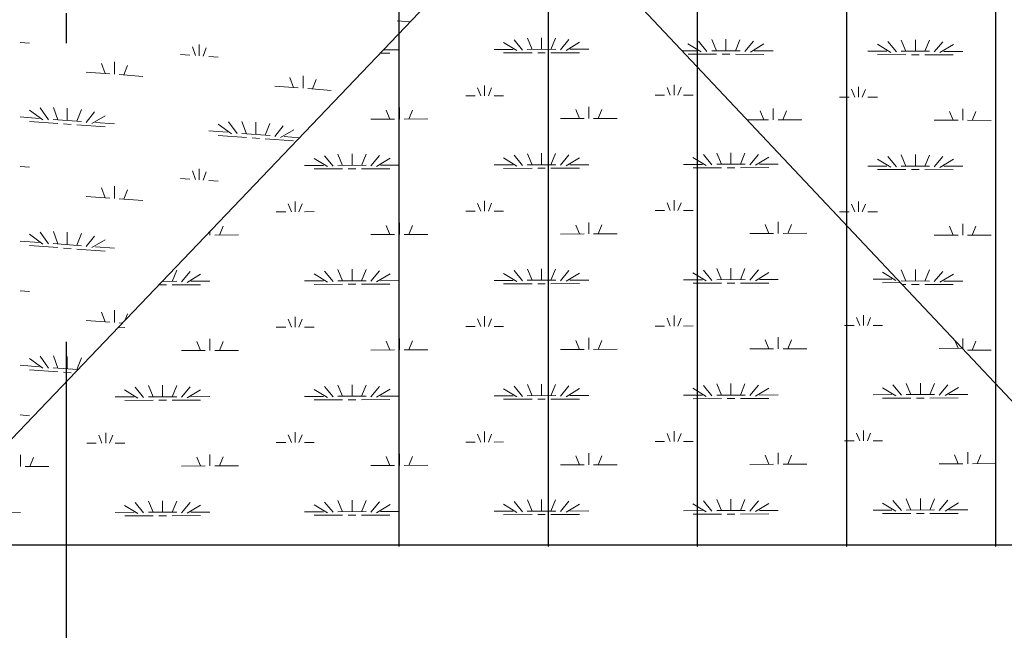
# Model space of a CAD drawing. Extents: x -805 to 3526, y -961 to 1039.
# Tile 117 of 256: x 294.46 to 297.76, y 32.31 to 34.36. Entities that reach past the tile are written whole.
import ezdxf

# ---------------------------------------------------------------- set-up
doc = ezdxf.new("R2010")
doc.units = 0
doc.linetypes.add('_Ebene_', pattern=[4, 2, -1, 0, -1])
doc.linetypes.add('AUSGEZOGEN', pattern=[2, 1, 1])
doc.layers.get('0').update_dxf_attribs({"color": 251})
for name, color, linetype, lineweight in [('P-HP-Dorsten 2022 - Ansicht$0$VE22-087 - Bf_Dorsten-Hervest ModellRevit2021_rvt-1-Schnitt 8$0$A-FLOR', 192, 'Continuous', 9), ('P-HP-Dorsten 2022 - Ansicht$0$VE22-087 - Bf_Dorsten-Hervest ModellRevit2021_rvt-1-Schnitt 8$0$A-FLOR-PATT', 8, 'Continuous', 35), ('P-HP-Dorsten 2022 - Ansicht$0$VE22-087 - Bf_Dorsten-Hervest ModellRevit2021_rvt-1-Schnitt 8$0$A-WALL', 113, 'Continuous', 9), ('TTK-B-Bestand', 252, 'Continuous', 35), ('TTK-P-Treppe oben', 12, 'Continuous', 25), ('TTK-P-Treppe unten', 12, 'Continuous', 25)]:
    doc.layers.add(name, color=color, linetype=linetype, lineweight=lineweight)
for name, color, linetype in [('TTK-P-Bahnsteig', 12, 'Continuous'), ('TTK-P-Böschung', 140, 'Continuous'), ('TTK-P-TEXT', 12, 'AUSGEZOGEN')]:
    doc.layers.add(name, color=color, linetype=linetype)
doc.styles.add('AKG DIN 6776', font='AKG_DIN67.TTF')
doc.dimstyles.new('TTK$6', dxfattribs={"dimtxt": 2.5, "dimasz": 2.5, "dimexe": 3.5, "dimexo": 0.1, "dimgap": 1, "dimtad": 1, "dimzin": 0, "dimtxsty": 'AKG DIN 6776', "dimblk": 'OBLIQUE', "dimcen": -0.09, "dimdle": 3, "dimse1": 1, "dimse2": 1, "dimclrd": 256, "dimclre": 256, "dimclrt": 256, "dimadec": 3, "dimazin": 0, "dimtfac": 1, "dimtofl": 0, "dimtmove": 0, "dimatfit": 3, "dimldrblk": 'OBLIQUE', "dimfxl": 7, "dimfxlon": 1, "dimtolj": 1, "dimtzin": 0, "dimlwd": -1, "dimlwe": -1, "dimarcsym": 0})

# ---------------------------------------------------------------- blocks, each defined once
blk = doc.blocks.new('*D549')
at = {"layer": 'DEFPOINTS', "color": 0}
for p in [(1594.653, 36.7397), (1594.3062, 36.5752), (8.2233, 0)]:
    blk.add_point(p, dxfattribs=at)
at = {"layer": 'TTK-B-Bestand', "insert": (1594.1093, 36.9835), "char_height": 0.25, "attachment_point": 5, "style": 'AKG DIN 6776'}
blk.add_mtext('\\A1;36,588', dxfattribs=at)
blk = doc.blocks.new('_OBLIQUE')
at = {"color": 0, "linetype": 'ByBlock'}
blk.add_line((-0.5, -0.5), (0.5, 0.5), dxfattribs=at)
blk = doc.blocks.new('*D548')
at = {"layer": 'DEFPOINTS', "color": 0}
for p in [(1585.5366, 36.7706), (1585.0459, 36.614), (-0.8681, 0.0309)]:
    blk.add_point(p, dxfattribs=at)
at = {"layer": 'TTK-B-Bestand', "insert": (1585.0178, 37.0144), "char_height": 0.25, "attachment_point": 5, "style": 'AKG DIN 6776'}
blk.add_mtext('\\A1;36,621', dxfattribs=at)
blk = doc.blocks.new('*D547')
at = {"layer": 'DEFPOINTS', "color": 0}
for p in [(1244.5951, 35.6713), (1244.1853, 35.5313), (0, 0)]:
    blk.add_point(p, dxfattribs=at)
at = {"layer": 'TTK-P-Treppe unten', "insert": (1244.1389, 35.9152), "char_height": 0.25, "attachment_point": 5, "style": 'AKG DIN 6776', "bg_fill": 3, "box_fill_scale": 1.1, "bg_fill_color": 256, "bg_fill_true_color": 13158600, "bg_fill_transparency": 0}
blk.add_mtext('\\A1;35,53', dxfattribs=at)
blk = doc.blocks.new('*D546')
at = {"layer": 'DEFPOINTS', "color": 0}
for p in [(1248.9571, 37.4519), (1249.0816, 37.3335), (0, 0)]:
    blk.add_point(p, dxfattribs=at)
at = {"layer": 'TTK-P-Treppe unten', "insert": (1249.4133, 37.6958), "char_height": 0.25, "attachment_point": 5, "style": 'AKG DIN 6776'}
blk.add_mtext('\\A1;37,33', dxfattribs=at)
blk = doc.blocks.new('*D545')
at = {"layer": 'DEFPOINTS', "color": 0}
for p in [(1259.6018, 37.4765), (1259.6991, 37.3874), (0.198, 0.0396)]:
    blk.add_point(p, dxfattribs=at)
at = {"layer": 'TTK-P-Treppe unten', "insert": (1259.1455, 37.7204), "char_height": 0.25, "attachment_point": 5, "style": 'AKG DIN 6776'}
blk.add_mtext('\\A1;37,35', dxfattribs=at)
blk = doc.blocks.new('*D543')
at = {"layer": 'DEFPOINTS', "color": 0}
for p in [(859.6449, 36.5698), (860.128, 36.5698), (-0.7156, 0.0247)]:
    blk.add_point(p, dxfattribs=at)
at = {"layer": 'TTK-P-TEXT', "insert": (860.5843, 36.8136), "char_height": 0.25, "attachment_point": 5, "style": 'AKG DIN 6776'}
blk.add_mtext('\\A1;36,55', dxfattribs=at)
blk = doc.blocks.new('*D541')
at = {"layer": 'DEFPOINTS', "color": 0}
for p in [(868.7985, 36.6417), (869.2816, 36.6417), (8.438, 0.0966)]:
    blk.add_point(p, dxfattribs=at)
at = {"layer": 'TTK-B-Bestand', "insert": (869.7378, 36.8855), "char_height": 0.25, "attachment_point": 5, "style": 'AKG DIN 6776'}
blk.add_mtext('\\A1;36,55', dxfattribs=at)
blk = doc.blocks.new('*D540')
at = {"layer": 'DEFPOINTS', "color": 0}
for p in [(1239.4124, 37.4656), (1239.2481, 37.3256), (-4.9372, 1.7943)]:
    blk.add_point(p, dxfattribs=at)
at = {"layer": 'TTK-P-Treppe unten', "insert": (1238.8681, 37.7095), "char_height": 0.25, "attachment_point": 5, "style": 'AKG DIN 6776', "bg_fill": 3, "box_fill_scale": 1.1, "bg_fill_color": 256, "bg_fill_true_color": 13158600, "bg_fill_transparency": 0}
blk.add_mtext('\\A1;37,329', dxfattribs=at)
blk = doc.blocks.new('*D539')
at = {"layer": 'DEFPOINTS', "color": 0}
for p in [(303.4751, 35.7451), (303.9213, 35.7444), (0, 0)]:
    blk.add_point(p, dxfattribs=at)
at = {"layer": 'TTK-P-Treppe oben', "insert": (304.3775, 35.9883), "char_height": 0.25, "attachment_point": 5, "style": 'AKG DIN 6776'}
blk.add_mtext('\\A1;35,75', dxfattribs=at)
blk = doc.blocks.new('*D538')
at = {"layer": 'DEFPOINTS', "color": 0}
for p in [(1076.6395, 36.011), (1076.7895, 35.997), (0, 0)]:
    blk.add_point(p, dxfattribs=at)
at = {"layer": 'TTK-P-Treppe oben', "insert": (1076.1833, 36.2548), "char_height": 0.25, "attachment_point": 5, "style": 'AKG DIN 6776'}
blk.add_mtext('\\A1;36,00', dxfattribs=at)

msp = doc.modelspace()

# ---------------------------------------------------------------- dimensions: what is measured, and where the dimension line sits
at = {"layer": 'TTK-B-Bestand', "color": 251}
for feature_location, offset, origin, text, picture, middle in [((1585.0459, 36.614), (0.4461, 0.1576), (-0.8681, 0.0309), '36,621', '*D548', (1585.0178, 37.0144)), ((1594.3062, 36.5752), (0.2947, 0.1656), (8.2233, 0), '36,588', '*D549', (1594.1093, 36.9835))]:
    dim = msp.add_ordinate_dim(feature_location=feature_location, offset=offset, dtype=0, origin=origin, text=text, dimstyle='TTK$6', override={"dimscale": 0, "dimdec": 3, "dimtmove": 1, "dimfxlon": 0}, dxfattribs=at)
    dim.commit()
    dim.dimension.update_dxf_attribs({"geometry": picture, "text_midpoint": middle})

# ---------------------------------------------------------------- next in the draw order: dimensions: what is measured, and where the dimension line sits
at = {"layer": 'TTK-P-Treppe unten', "color": 251}
dim = msp.add_ordinate_dim(feature_location=(1244.1853, 35.5313), offset=(0.4098, 0.14), dtype=0, origin=(0, 0), dimstyle='TTK$6', override={"dimscale": 0, "dimtfill": 1}, dxfattribs=at)
dim.commit()
dim.dimension.update_dxf_attribs({"geometry": '*D547', "text_midpoint": (1244.1389, 35.9152)})

# ---------------------------------------------------------------- next in the draw order: linework, layer by layer
at = {"layer": 'P-HP-Dorsten 2022 - Ansicht$0$VE22-087 - Bf_Dorsten-Hervest ModellRevit2021_rvt-1-Schnitt 8$0$A-FLOR', "color": 251, "lineweight": 25}
for p, q in [((296.1793, 34.7805), (294.0896, 32.5953)), ((298.2375, 32.5953), (296.1793, 34.7805))]:
    msp.add_line(p, q, dxfattribs=at)
at = {"layer": 'P-HP-Dorsten 2022 - Ansicht$0$VE22-087 - Bf_Dorsten-Hervest ModellRevit2021_rvt-1-Schnitt 8$0$A-FLOR-PATT', "color": 251, "linetype": 'Continuous', "lineweight": 9}
for p, q in [((295.7231, 34.3518), (295.7662, 34.3486)), ((295.7546, 34.3369), (295.7551, 34.3369)), ((296.1746, 34.2558), (296.1592, 34.2933)), ((296.2064, 34.2559), (296.2064, 34.2946)), ((296.2381, 34.256), (296.2535, 34.2935)), ((294.4591, 34.2792), (294.4907, 34.2768)), ((295.0469, 34.2356), (295.0361, 34.2647)), ((295.0595, 34.2347), (295.0595, 34.2721)), ((295.0722, 34.2337), (295.0829, 34.2612)), ((295.6984, 34.2777), (295.6988, 34.2779)), ((296.1238, 34.2518), (296.0789, 34.279)), ((296.1428, 34.2537), (296.1144, 34.2882)), ((296.2699, 34.2542), (296.2983, 34.2889)), ((296.2889, 34.2523), (296.3338, 34.2798)), ((296.7421, 34.2475), (296.6972, 34.2748)), ((296.7611, 34.2493), (296.7327, 34.2837)), ((296.7929, 34.2512), (296.7775, 34.2885)), ((296.8246, 34.2511), (296.8246, 34.2896)), ((296.8563, 34.251), (296.8717, 34.2882)), ((296.8881, 34.249), (296.9165, 34.2833)), ((296.9071, 34.2471), (296.952, 34.2742)), ((297.3771, 34.2459), (297.3322, 34.2732)), ((297.3961, 34.2477), (297.3677, 34.2822)), ((297.4279, 34.2496), (297.4125, 34.287)), ((297.4596, 34.2495), (297.4596, 34.288)), ((297.4913, 34.2494), (297.5067, 34.2866)), ((297.5231, 34.2474), (297.5515, 34.2817)), ((297.5421, 34.2455), (297.587, 34.2726)), ((294.9963, 34.2393), (295.0279, 34.237)), ((295.0911, 34.2323), (295.1227, 34.2299)), ((295.665, 34.2427), (295.6984, 34.2428)), ((295.6761, 34.2543), (295.7301, 34.2545)), ((296.0476, 34.2554), (296.1111, 34.2556)), ((296.0794, 34.2439), (296.1746, 34.2442)), ((296.1587, 34.2558), (296.254, 34.2561)), ((296.1937, 34.2443), (296.2191, 34.2443)), ((296.2381, 34.2444), (296.3334, 34.2447)), ((296.3016, 34.2562), (296.3651, 34.2564)), ((296.6776, 34.2515), (296.7293, 34.2513)), ((296.6976, 34.2399), (296.7928, 34.2396)), ((296.777, 34.2512), (296.8722, 34.251)), ((296.8119, 34.2396), (296.8373, 34.2395)), ((296.8563, 34.2395), (296.9516, 34.2392)), ((296.9198, 34.2509), (296.9833, 34.2507)), ((297.3008, 34.2499), (297.3643, 34.2497)), ((297.3326, 34.2383), (297.4278, 34.238)), ((297.412, 34.2496), (297.5072, 34.2494)), ((297.4469, 34.238), (297.4723, 34.2379)), ((297.4913, 34.2379), (297.5866, 34.2376)), ((297.5548, 34.2493), (297.6183, 34.2491)), ((294.7435, 34.175), (294.7313, 34.2081)), ((294.7751, 34.1726), (294.7751, 34.2142)), ((294.8068, 34.1703), (294.819, 34.2016)), ((294.6803, 34.1796), (294.7593, 34.1737)), ((294.7909, 34.1714), (294.8699, 34.1655)), ((295.3755, 34.1281), (295.3632, 34.1613)), ((295.4071, 34.1257), (295.4071, 34.1673)), ((295.3123, 34.1327), (295.3913, 34.1268)), ((295.4387, 34.1234), (295.451, 34.1547)), ((296.0032, 34.1007), (295.9924, 34.1269)), ((296.0159, 34.1007), (296.0159, 34.1355)), ((296.0286, 34.1007), (296.0394, 34.127)), ((296.6382, 34.1025), (296.6274, 34.1288)), ((296.6509, 34.1026), (296.6509, 34.1374)), ((296.6636, 34.1026), (296.6744, 34.1289)), ((297.2691, 34.0961), (297.2691, 34.1307)), ((295.4229, 34.1245), (295.5019, 34.1186)), ((295.9524, 34.1005), (295.9841, 34.1006)), ((296.0476, 34.1008), (296.0794, 34.1009)), ((296.5874, 34.1024), (296.6191, 34.1025)), ((296.6826, 34.1027), (296.7144, 34.1028)), ((297.2056, 34.0963), (297.2373, 34.0962)), ((297.2564, 34.0962), (297.2457, 34.1223)), ((297.2818, 34.096), (297.2926, 34.1221)), ((297.3008, 34.096), (297.3326, 34.096)), ((294.5539, 34.0205), (294.5257, 34.0598)), ((294.5855, 34.0203), (294.5702, 34.0618)), ((294.6171, 34.018), (294.6171, 34.0595)), ((295.7301, 34.0225), (295.7301, 34.0612)), ((296.3651, 34.0244), (296.3651, 34.0631)), ((294.4591, 34.0296), (294.5223, 34.0249)), ((294.535, 34.02), (294.4903, 34.0527)), ((294.6488, 34.0156), (294.6641, 34.0548)), ((294.6804, 34.0112), (294.7086, 34.0463)), ((294.6993, 34.0078), (294.744, 34.0339)), ((295.6984, 34.0224), (295.6861, 34.0524)), ((295.7619, 34.0226), (295.7742, 34.0526)), ((296.3334, 34.0243), (296.3211, 34.0543)), ((296.3969, 34.0245), (296.4092, 34.0545)), ((296.9516, 34.02), (296.9393, 34.0499)), ((296.9833, 34.0199), (296.9833, 34.0584)), ((297.0151, 34.0198), (297.0274, 34.0496)), ((297.5866, 34.0184), (297.5743, 34.0483)), ((297.6183, 34.0183), (297.6183, 34.0568)), ((297.6501, 34.0182), (297.6624, 34.048)), ((294.4907, 34.0148), (294.5855, 34.0078)), ((294.5697, 34.0214), (294.6645, 34.0144)), ((294.6045, 34.0064), (294.6297, 34.0045)), ((294.6487, 34.0031), (294.7435, 33.9961)), ((294.7119, 34.0109), (294.7751, 34.0062)), ((295.167, 33.9731), (295.1223, 34.0058)), ((295.1859, 33.9737), (295.1576, 34.013)), ((295.2175, 33.9734), (295.2022, 34.0149)), ((295.2491, 33.9711), (295.2491, 34.0127)), ((295.2807, 33.9687), (295.2961, 34.0079)), ((295.3123, 33.9643), (295.3406, 33.9995)), ((295.6349, 34.0223), (295.7142, 34.0225)), ((295.746, 34.0226), (295.8254, 34.0228)), ((296.2699, 34.0241), (296.3492, 34.0244)), ((296.381, 34.0245), (296.4604, 34.0247)), ((296.8955, 34.0201), (296.9675, 34.0199)), ((296.9992, 34.0199), (297.0786, 34.0197)), ((297.5231, 34.0186), (297.6025, 34.0184)), ((297.6342, 34.0183), (297.7136, 34.0181)), ((295.0911, 33.9827), (295.1543, 33.9781)), ((295.1227, 33.9679), (295.2175, 33.9609)), ((295.2017, 33.9745), (295.2965, 33.9675)), ((295.3313, 33.9609), (295.376, 33.987)), ((295.3439, 33.964), (295.3948, 33.9602)), ((295.2364, 33.9595), (295.2617, 33.9576)), ((295.2807, 33.9562), (295.3755, 33.9492)), ((295.5079, 33.8652), (295.4795, 33.8997)), ((295.5396, 33.8673), (295.5242, 33.9048)), ((295.5714, 33.8674), (295.5714, 33.9061)), ((295.6032, 33.8675), (295.6186, 33.905)), ((295.6349, 33.8657), (295.6633, 33.9004)), ((296.1428, 33.8671), (296.1145, 33.9016)), ((296.1746, 33.8692), (296.1592, 33.9066)), ((296.2064, 33.8693), (296.2064, 33.908)), ((296.2381, 33.8694), (296.2535, 33.9069)), ((296.2699, 33.8676), (296.2983, 33.9023)), ((296.7588, 33.8671), (296.7139, 33.8943)), ((296.7778, 33.869), (296.7494, 33.9035)), ((296.8096, 33.8711), (296.7942, 33.9085)), ((296.8414, 33.8712), (296.8414, 33.9098)), ((296.8731, 33.8712), (296.8885, 33.9088)), ((296.9049, 33.8695), (296.9333, 33.9041)), ((296.9239, 33.8676), (296.9688, 33.895)), ((297.3961, 33.863), (297.3677, 33.8975)), ((297.4279, 33.865), (297.4125, 33.9023)), ((297.4596, 33.8649), (297.4596, 33.9033)), ((297.4913, 33.8647), (297.5067, 33.902)), ((297.5231, 33.8627), (297.5515, 33.8971)), ((294.4591, 33.8633), (294.4907, 33.8609)), ((295.4126, 33.867), (295.4761, 33.8671)), ((295.4888, 33.8633), (295.4439, 33.8905)), ((295.5237, 33.8673), (295.619, 33.8676)), ((295.6539, 33.8638), (295.6988, 33.8913)), ((295.6666, 33.8677), (295.7301, 33.8679)), ((296.0476, 33.8688), (296.1111, 33.869)), ((296.1238, 33.8652), (296.0789, 33.8924)), ((296.1587, 33.8692), (296.254, 33.8694)), ((296.2889, 33.8657), (296.3338, 33.8932)), ((296.3016, 33.8696), (296.3651, 33.8698)), ((296.6826, 33.8707), (296.7461, 33.8709)), ((296.7937, 33.871), (296.889, 33.8713)), ((296.9366, 33.8714), (297.0001, 33.8716)), ((297.3008, 33.8653), (297.3643, 33.8651)), ((297.3771, 33.8613), (297.3322, 33.8886)), ((297.412, 33.865), (297.5072, 33.8647)), ((297.5421, 33.8608), (297.587, 33.8879)), ((297.5548, 33.8646), (297.6183, 33.8645)), ((295.0469, 33.8197), (295.0361, 33.8488)), ((295.0595, 33.8188), (295.0595, 33.8562)), ((295.0722, 33.8178), (295.0829, 33.8453)), ((295.4444, 33.8554), (295.5396, 33.8557)), ((295.5587, 33.8558), (295.5841, 33.8559)), ((295.6031, 33.8559), (295.6984, 33.8562)), ((296.0794, 33.8573), (296.1746, 33.8576)), ((296.1937, 33.8577), (296.2191, 33.8577)), ((296.2381, 33.8578), (296.3334, 33.8581)), ((296.7144, 33.8592), (296.8096, 33.8595)), ((296.8287, 33.8595), (296.8541, 33.8596)), ((296.8731, 33.8597), (296.9684, 33.8599)), ((297.3326, 33.8536), (297.4278, 33.8534)), ((297.4469, 33.8534), (297.4723, 33.8533)), ((297.4913, 33.8532), (297.5866, 33.853)), ((294.7751, 33.7567), (294.7751, 33.7983)), ((294.9963, 33.8234), (295.0279, 33.8211)), ((295.0911, 33.8164), (295.1227, 33.814)), ((294.6803, 33.7637), (294.7593, 33.7578)), ((294.7435, 33.7591), (294.7313, 33.7922)), ((294.8068, 33.7544), (294.819, 33.7857)), ((294.7909, 33.7555), (294.8699, 33.7496)), ((295.3682, 33.7122), (295.3574, 33.7384)), ((295.3809, 33.7122), (295.3809, 33.747)), ((295.3936, 33.7122), (295.4044, 33.7385)), ((296.0032, 33.714), (295.9924, 33.7403)), ((296.0159, 33.7141), (296.0159, 33.7489)), ((296.0286, 33.7141), (296.0394, 33.7404)), ((296.6382, 33.7159), (296.6274, 33.7421)), ((296.6509, 33.716), (296.6509, 33.7508)), ((296.6636, 33.716), (296.6744, 33.7422)), ((297.2564, 33.7115), (297.2456, 33.7377)), ((297.2691, 33.7115), (297.2691, 33.7461)), ((297.2818, 33.7114), (297.2926, 33.7375)), ((295.3174, 33.712), (295.3491, 33.7121)), ((295.4126, 33.7123), (295.4444, 33.7124)), ((295.9524, 33.7139), (295.9841, 33.714)), ((296.0476, 33.7142), (296.0794, 33.7143)), ((296.5874, 33.7158), (296.6191, 33.7159)), ((296.6826, 33.716), (296.7144, 33.7161)), ((297.2056, 33.7116), (297.2373, 33.7116)), ((297.3008, 33.7114), (297.3326, 33.7113)), ((295.1269, 33.6341), (295.1392, 33.6641)), ((295.6984, 33.6358), (295.6861, 33.6658)), ((295.7301, 33.6359), (295.7301, 33.6746)), ((295.7619, 33.636), (295.7742, 33.666)), ((296.3334, 33.6377), (296.3211, 33.6677)), ((296.3651, 33.6378), (296.3651, 33.6765)), ((296.3969, 33.6378), (296.4092, 33.6679)), ((296.9684, 33.6396), (296.9561, 33.6695)), ((297.0001, 33.6397), (297.0001, 33.6783)), ((297.0319, 33.6397), (297.0442, 33.6698)), ((297.5866, 33.6338), (297.5743, 33.6637)), ((297.6183, 33.6337), (297.6183, 33.6721)), ((297.6501, 33.6336), (297.6624, 33.6634)), ((294.535, 33.6041), (294.4903, 33.6368)), ((294.5539, 33.6046), (294.5257, 33.6439)), ((294.5855, 33.6044), (294.5702, 33.6459)), ((294.6171, 33.6021), (294.6171, 33.6436)), ((294.6488, 33.5997), (294.6641, 33.6389)), ((294.6804, 33.5953), (294.7086, 33.6304)), ((295.0951, 33.6341), (295.0951, 33.6468)), ((295.111, 33.6341), (295.1904, 33.6343)), ((295.6349, 33.6356), (295.7142, 33.6359)), ((295.746, 33.636), (295.8254, 33.6362)), ((296.2699, 33.6375), (296.3492, 33.6377)), ((296.381, 33.6378), (296.4604, 33.6381)), ((296.9049, 33.6394), (296.9842, 33.6396)), ((297.016, 33.6397), (297.0954, 33.6399)), ((297.5231, 33.6339), (297.6025, 33.6337)), ((297.6342, 33.6336), (297.7136, 33.6334)), ((294.4591, 33.6137), (294.5223, 33.609)), ((294.4907, 33.5989), (294.5855, 33.5919)), ((294.5697, 33.6055), (294.6645, 33.5985)), ((294.6993, 33.5919), (294.744, 33.618)), ((294.6045, 33.5905), (294.6297, 33.5886)), ((294.6487, 33.5872), (294.7435, 33.5802)), ((294.7119, 33.595), (294.7751, 33.5903)), ((294.9682, 33.479), (294.9836, 33.5165)), ((294.9999, 33.4773), (295.0283, 33.5119)), ((295.0189, 33.4754), (295.0638, 33.5028)), ((295.4888, 33.4767), (295.4439, 33.5039)), ((295.5079, 33.4786), (295.4795, 33.5131)), ((295.5396, 33.4807), (295.5242, 33.5182)), ((295.5714, 33.4808), (295.5714, 33.5195)), ((295.6032, 33.4809), (295.6186, 33.5184)), ((295.6349, 33.4791), (295.6633, 33.5138)), ((295.6539, 33.4772), (295.6988, 33.5047)), ((296.1238, 33.4786), (296.0789, 33.5058)), ((296.1429, 33.4805), (296.1145, 33.515)), ((296.1746, 33.4826), (296.1592, 33.52)), ((296.2064, 33.4827), (296.2064, 33.5213)), ((296.2381, 33.4827), (296.2535, 33.5203)), ((296.2699, 33.481), (296.2983, 33.5157)), ((296.2889, 33.4791), (296.3338, 33.5066)), ((296.7588, 33.4804), (296.7139, 33.5076)), ((296.7778, 33.4823), (296.7495, 33.5168)), ((296.8096, 33.4844), (296.7942, 33.5219)), ((296.8414, 33.4845), (296.8414, 33.5232)), ((296.8731, 33.4846), (296.8885, 33.5222)), ((296.9049, 33.4829), (296.9333, 33.5175)), ((296.9239, 33.481), (296.9688, 33.5084)), ((297.3938, 33.4823), (297.3489, 33.5095)), ((297.4279, 33.4803), (297.4125, 33.5177)), ((297.4596, 33.4802), (297.4596, 33.5187)), ((297.4913, 33.4801), (297.5067, 33.5174)), ((297.5231, 33.4781), (297.5515, 33.5124)), ((297.5421, 33.4762), (297.587, 33.5033)), ((294.9237, 33.4673), (294.9491, 33.4674)), ((294.9346, 33.4789), (294.984, 33.4791)), ((294.9364, 33.4789), (294.9364, 33.4808)), ((294.9681, 33.4674), (295.0634, 33.4677)), ((295.0316, 33.4792), (295.0951, 33.4794)), ((295.4126, 33.4803), (295.4761, 33.4805)), ((295.4444, 33.4688), (295.5396, 33.4691)), ((295.5237, 33.4807), (295.619, 33.4809)), ((295.5587, 33.4692), (295.5841, 33.4692)), ((295.6031, 33.4693), (295.6984, 33.4696)), ((295.6666, 33.4811), (295.7301, 33.4813)), ((296.0476, 33.4822), (296.1111, 33.4824)), ((296.0794, 33.4707), (296.1746, 33.471)), ((296.1587, 33.4825), (296.254, 33.4828)), ((296.1937, 33.471), (296.2191, 33.4711)), ((296.2381, 33.4712), (296.3334, 33.4715)), ((296.3016, 33.483), (296.3651, 33.4831)), ((296.6826, 33.4841), (296.7461, 33.4843)), ((296.7144, 33.4726), (296.8096, 33.4729)), ((296.7937, 33.4844), (296.889, 33.4847)), ((296.8287, 33.4729), (296.8541, 33.473)), ((296.8731, 33.473), (296.9684, 33.4733)), ((296.9366, 33.4848), (297.0001, 33.485)), ((297.3176, 33.4859), (297.3811, 33.4861)), ((297.3494, 33.4744), (297.4093, 33.4746)), ((297.412, 33.4803), (297.5072, 33.4801)), ((297.4148, 33.4688), (297.4278, 33.4688)), ((297.4469, 33.4687), (297.4723, 33.4687)), ((297.4913, 33.4686), (297.5866, 33.4684)), ((297.5548, 33.48), (297.6183, 33.4798)), ((294.4591, 33.4474), (294.4907, 33.445)), ((294.7435, 33.3432), (294.7313, 33.3763)), ((294.7751, 33.3408), (294.7751, 33.3824)), ((294.8113, 33.35), (294.819, 33.3698)), ((297.2859, 33.3312), (297.2859, 33.366)), ((294.6803, 33.3478), (294.7593, 33.3419)), ((294.7909, 33.3396), (294.8006, 33.3389)), ((295.3682, 33.3256), (295.3574, 33.3518)), ((295.3809, 33.3256), (295.3809, 33.3604)), ((295.3936, 33.3256), (295.4044, 33.3519)), ((296.0032, 33.3274), (295.9924, 33.3537)), ((296.0159, 33.3275), (296.0159, 33.3623)), ((296.0286, 33.3275), (296.0394, 33.3537)), ((296.6382, 33.3293), (296.6274, 33.3555)), ((296.6509, 33.3293), (296.6509, 33.3641)), ((296.6636, 33.3293), (296.6744, 33.3556)), ((297.2732, 33.3312), (297.2624, 33.3574)), ((297.2986, 33.3312), (297.3094, 33.3575)), ((294.7863, 33.3238), (294.8094, 33.3239)), ((295.3174, 33.3254), (295.3491, 33.3255)), ((295.4126, 33.3257), (295.4444, 33.3258)), ((295.9524, 33.3273), (295.9841, 33.3274)), ((296.0476, 33.3276), (296.0794, 33.3277)), ((296.5874, 33.3292), (296.6191, 33.3292)), ((296.6826, 33.3294), (296.7144, 33.3295)), ((297.2224, 33.331), (297.2541, 33.3311)), ((297.3176, 33.3313), (297.3494, 33.3314)), ((295.0634, 33.2473), (295.0511, 33.2773)), ((295.0951, 33.2474), (295.0951, 33.2861)), ((295.1269, 33.2475), (295.1392, 33.2775)), ((295.6984, 33.2492), (295.6861, 33.2792)), ((295.7301, 33.2493), (295.7301, 33.288)), ((295.7619, 33.2493), (295.7742, 33.2794)), ((296.3334, 33.2511), (296.3211, 33.281)), ((296.3651, 33.2512), (296.3651, 33.2898)), ((296.3969, 33.2512), (296.4092, 33.2813)), ((296.9684, 33.2529), (296.9561, 33.2829)), ((297.0001, 33.253), (297.0001, 33.2917)), ((297.0319, 33.2531), (297.0442, 33.2831)), ((297.6034, 33.2548), (297.5934, 33.2792)), ((297.6183, 33.2527), (297.6183, 33.2875)), ((297.6501, 33.2489), (297.6624, 33.2787)), ((294.9999, 33.2472), (295.0792, 33.2474)), ((295.111, 33.2475), (295.1904, 33.2477)), ((295.6349, 33.249), (295.7142, 33.2493)), ((295.746, 33.2493), (295.8254, 33.2496)), ((296.2699, 33.2509), (296.3492, 33.2511)), ((296.381, 33.2512), (296.4604, 33.2515)), ((296.9049, 33.2528), (296.9842, 33.253)), ((297.016, 33.2531), (297.0954, 33.2533)), ((297.5398, 33.2546), (297.6163, 33.2549)), ((297.6342, 33.249), (297.7136, 33.2488)), ((294.535, 33.1882), (294.4903, 33.2209)), ((294.5539, 33.1887), (294.5257, 33.228)), ((294.5855, 33.1885), (294.5702, 33.23)), ((294.6171, 33.1862), (294.6171, 33.2277)), ((294.6488, 33.1838), (294.6641, 33.223)), ((294.4591, 33.1978), (294.5223, 33.1931)), ((294.4907, 33.183), (294.5855, 33.176)), ((294.5697, 33.1896), (294.6521, 33.1835)), ((294.6045, 33.1746), (294.6298, 33.1727)), ((296.2064, 33.0961), (296.2064, 33.1347)), ((296.8096, 33.0978), (296.7942, 33.1353)), ((296.8414, 33.0979), (296.8414, 33.1366)), ((296.8731, 33.098), (296.8885, 33.1355)), ((297.4446, 33.0997), (297.4292, 33.1372)), ((297.4764, 33.0998), (297.4764, 33.1385)), ((297.5081, 33.0999), (297.5235, 33.1374)), ((294.8538, 33.0882), (294.8089, 33.1154)), ((294.8729, 33.0901), (294.8445, 33.1246)), ((294.9047, 33.0922), (294.8893, 33.1297)), ((294.9364, 33.0923), (294.9364, 33.131)), ((294.9682, 33.0924), (294.9836, 33.1299)), ((294.9999, 33.0906), (295.0283, 33.1253)), ((295.0189, 33.0887), (295.0638, 33.1162)), ((295.4888, 33.0901), (295.4439, 33.1173)), ((295.5079, 33.092), (295.4795, 33.1265)), ((295.5396, 33.0941), (295.5242, 33.1315)), ((295.5714, 33.0942), (295.5714, 33.1329)), ((295.6032, 33.0942), (295.6186, 33.1318)), ((295.6349, 33.0925), (295.6633, 33.1272)), ((295.6539, 33.0906), (295.6988, 33.1181)), ((296.1238, 33.092), (296.0789, 33.1192)), ((296.1429, 33.0939), (296.1145, 33.1284)), ((296.1746, 33.096), (296.1592, 33.1334)), ((296.2381, 33.0961), (296.2535, 33.1337)), ((296.2699, 33.0944), (296.2983, 33.129)), ((296.2889, 33.0925), (296.3338, 33.1199)), ((296.7588, 33.0938), (296.7139, 33.121)), ((296.7779, 33.0957), (296.7495, 33.1302)), ((296.9049, 33.0962), (296.9333, 33.1309)), ((296.9239, 33.0943), (296.9688, 33.1218)), ((297.3938, 33.0957), (297.3489, 33.1229)), ((297.4128, 33.0976), (297.3844, 33.1321)), ((297.5399, 33.0981), (297.5683, 33.1328)), ((297.5589, 33.0962), (297.6038, 33.1237)), ((294.7776, 33.0919), (294.8411, 33.092)), ((294.8094, 33.0803), (294.9046, 33.0806)), ((294.8887, 33.0922), (294.984, 33.0925)), ((294.9237, 33.0807), (294.9491, 33.0808)), ((294.9681, 33.0808), (295.0634, 33.0811)), ((295.0316, 33.0926), (295.0951, 33.0928)), ((295.4126, 33.0937), (295.4761, 33.0939)), ((295.4444, 33.0822), (295.5396, 33.0825)), ((295.5237, 33.094), (295.619, 33.0943)), ((295.5587, 33.0826), (295.5841, 33.0826)), ((295.6031, 33.0827), (295.6984, 33.083)), ((295.6666, 33.0945), (295.7301, 33.0947)), ((296.0476, 33.0956), (296.1111, 33.0958)), ((296.0794, 33.0841), (296.1746, 33.0844)), ((296.1587, 33.0959), (296.254, 33.0962)), ((296.1937, 33.0844), (296.2191, 33.0845)), ((296.2381, 33.0846), (296.3334, 33.0848)), ((296.3016, 33.0963), (296.3651, 33.0965)), ((296.6826, 33.0975), (296.7461, 33.0976)), ((296.7144, 33.086), (296.8096, 33.0862)), ((296.7937, 33.0978), (296.889, 33.0981)), ((296.8287, 33.0863), (296.8541, 33.0864)), ((296.8731, 33.0864), (296.9684, 33.0867)), ((296.9366, 33.0982), (297.0001, 33.0984)), ((297.3176, 33.0993), (297.3811, 33.0995)), ((297.3494, 33.0878), (297.4446, 33.0881)), ((297.4287, 33.0997), (297.524, 33.0999)), ((297.4637, 33.0882), (297.4891, 33.0882)), ((297.5081, 33.0883), (297.6033, 33.0886)), ((297.5716, 33.1001), (297.6351, 33.1003)), ((294.4591, 33.0315), (294.4907, 33.0291)), ((294.7459, 32.9371), (294.7459, 32.9719)), ((295.3809, 32.939), (295.3809, 32.9738)), ((296.0159, 32.9409), (296.0159, 32.9756)), ((296.6509, 32.9427), (296.6509, 32.9775)), ((297.2732, 32.9446), (297.2624, 32.9708)), ((297.2859, 32.9446), (297.2859, 32.9794)), ((297.2986, 32.9446), (297.3094, 32.9709)), ((294.6824, 32.9369), (294.7141, 32.937)), ((294.7332, 32.9371), (294.7224, 32.9633)), ((294.7586, 32.9371), (294.7694, 32.9634)), ((294.7776, 32.9372), (294.8094, 32.9373)), ((295.3174, 32.9388), (295.3491, 32.9389)), ((295.3682, 32.9389), (295.3574, 32.9652)), ((295.3936, 32.939), (295.4044, 32.9653)), ((295.4126, 32.9391), (295.4444, 32.9392)), ((295.9524, 32.9407), (295.9841, 32.9408)), ((296.0032, 32.9408), (295.9924, 32.967)), ((296.0286, 32.9408), (296.0394, 32.9671)), ((296.0476, 32.9409), (296.0794, 32.941)), ((296.5874, 32.9425), (296.6191, 32.9426)), ((296.6382, 32.9427), (296.6274, 32.9689)), ((296.6636, 32.9427), (296.6744, 32.969)), ((296.6826, 32.9428), (296.7144, 32.9429)), ((297.2224, 32.9444), (297.2541, 32.9445)), ((297.3176, 32.9447), (297.3494, 32.9448)), ((297.0001, 32.8664), (297.0001, 32.9051)), ((297.6351, 32.8683), (297.6351, 32.907)), ((294.4601, 32.8589), (294.4601, 32.8976)), ((294.4919, 32.859), (294.5042, 32.889)), ((295.0634, 32.8607), (295.0511, 32.8907)), ((295.0951, 32.8608), (295.0951, 32.8995)), ((295.1269, 32.8609), (295.1392, 32.8909)), ((295.6984, 32.8626), (295.6861, 32.8925)), ((295.7301, 32.8627), (295.7301, 32.9013)), ((295.7619, 32.8627), (295.7742, 32.8928)), ((296.3334, 32.8644), (296.3211, 32.8944)), ((296.3651, 32.8646), (296.3651, 32.9032)), ((296.3969, 32.8646), (296.4092, 32.8946)), ((296.9684, 32.8663), (296.9561, 32.8963)), ((297.0319, 32.8665), (297.0442, 32.8965)), ((297.6034, 32.8682), (297.5911, 32.8982)), ((297.6669, 32.8683), (297.6792, 32.8984)), ((294.476, 32.859), (294.5554, 32.8592)), ((294.9999, 32.8605), (295.0792, 32.8608)), ((295.111, 32.8609), (295.1904, 32.8611)), ((295.6349, 32.8624), (295.7142, 32.8626)), ((295.746, 32.8627), (295.8254, 32.863)), ((296.2699, 32.8643), (296.3492, 32.8645)), ((296.381, 32.8646), (296.4604, 32.8648)), ((296.9049, 32.8661), (296.9842, 32.8664)), ((297.016, 32.8665), (297.0954, 32.8667)), ((297.5398, 32.868), (297.6192, 32.8682)), ((297.651, 32.8683), (297.7303, 32.8686)), ((294.9047, 32.7056), (294.8893, 32.7431)), ((294.9364, 32.7057), (294.9364, 32.7444)), ((294.9682, 32.7058), (294.9836, 32.7433)), ((294.9999, 32.704), (295.0283, 32.7387)), ((295.5079, 32.7054), (295.4795, 32.7399)), ((295.5396, 32.7075), (295.5242, 32.7449)), ((295.5714, 32.7076), (295.5714, 32.7462)), ((295.6032, 32.7076), (295.6186, 32.7452)), ((295.6349, 32.7059), (295.6633, 32.7406)), ((296.1429, 32.7072), (296.1145, 32.7417)), ((296.1746, 32.7093), (296.1592, 32.7468)), ((296.2064, 32.7094), (296.2064, 32.7481)), ((296.2381, 32.7095), (296.2535, 32.7471)), ((296.2699, 32.7078), (296.2983, 32.7424)), ((296.7779, 32.7091), (296.7495, 32.7436)), ((296.8096, 32.7112), (296.7942, 32.7487)), ((296.8414, 32.7113), (296.8414, 32.75)), ((296.8731, 32.7114), (296.8885, 32.7489)), ((296.9049, 32.7096), (296.9333, 32.7443)), ((297.4129, 32.711), (297.3845, 32.7455)), ((297.4446, 32.7131), (297.4292, 32.7505)), ((297.4764, 32.7132), (297.4764, 32.7518)), ((297.5081, 32.7132), (297.5235, 32.7508)), ((297.5399, 32.7115), (297.5683, 32.7462)), ((294.8538, 32.7016), (294.8089, 32.7288)), ((294.8729, 32.7035), (294.8445, 32.738)), ((294.8887, 32.7056), (294.984, 32.7058)), ((295.0189, 32.7021), (295.0638, 32.7296)), ((295.0316, 32.706), (295.0951, 32.7062)), ((295.4126, 32.7071), (295.4761, 32.7073)), ((295.4888, 32.7035), (295.4439, 32.7307)), ((295.5237, 32.7074), (295.619, 32.7077)), ((295.6539, 32.704), (295.6988, 32.7315)), ((295.6666, 32.7079), (295.7301, 32.708)), ((296.0476, 32.709), (296.1111, 32.7092)), ((296.1238, 32.7053), (296.0789, 32.7325)), ((296.1587, 32.7093), (296.254, 32.7096)), ((296.2889, 32.7059), (296.3338, 32.7333)), ((296.3016, 32.7097), (296.3651, 32.7099)), ((296.6826, 32.7108), (296.7461, 32.711)), ((296.7588, 32.7072), (296.7139, 32.7344)), ((296.7937, 32.7112), (296.889, 32.7115)), ((296.9239, 32.7077), (296.9688, 32.7352)), ((296.9366, 32.7116), (297.0001, 32.7118)), ((297.3176, 32.7127), (297.3811, 32.7129)), ((297.3938, 32.7091), (297.3489, 32.7363)), ((297.4287, 32.713), (297.524, 32.7133)), ((297.5589, 32.7096), (297.6038, 32.7371)), ((297.5716, 32.7135), (297.6351, 32.7136)), ((294.3966, 32.7041), (294.4601, 32.7043)), ((294.7776, 32.7052), (294.8411, 32.7054)), ((294.8094, 32.6937), (294.9046, 32.694)), ((294.9237, 32.6941), (294.9491, 32.6941)), ((294.9681, 32.6942), (295.0634, 32.6945)), ((295.4444, 32.6956), (295.5396, 32.6959)), ((295.5587, 32.6959), (295.5841, 32.696)), ((295.6031, 32.6961), (295.6984, 32.6963)), ((296.0794, 32.6975), (296.1746, 32.6977)), ((296.1937, 32.6978), (296.2191, 32.6979)), ((296.2381, 32.6979), (296.3334, 32.6982)), ((296.7144, 32.6993), (296.8096, 32.6996)), ((296.8287, 32.6997), (296.8541, 32.6997)), ((296.8731, 32.6998), (296.9684, 32.7001)), ((297.3494, 32.7012), (297.4446, 32.7015)), ((297.4637, 32.7015), (297.4891, 32.7016)), ((297.5081, 32.7017), (297.6033, 32.702))]:
    msp.add_line(p, q, dxfattribs=at)
at = {"layer": 'P-HP-Dorsten 2022 - Ansicht$0$VE22-087 - Bf_Dorsten-Hervest ModellRevit2021_rvt-1-Schnitt 8$0$A-WALL', "color": 251, "lineweight": 25}
msp.add_line((298.2357, 32.5953), (294.0614, 32.5953), dxfattribs=at)
at = {"layer": 'TTK-P-Bahnsteig', "color": 251, "linetype": '_Ebene_'}
msp.add_line((294.6147, 31.2769), (294.6147, 44.5202), dxfattribs=at)

# ---------------------------------------------------------------- next in the draw order: dimensions: what is measured, and where the dimension line sits
at = {"layer": 'TTK-B-Bestand', "color": 251}
dim = msp.add_ordinate_dim(feature_location=(868.7985, 36.6417), offset=(0.4831, 0), dtype=0, origin=(8.438, 0.0966), dimstyle='TTK$6', override={"dimscale": 0, "dimfxlon": 0}, dxfattribs=at)
dim.commit()
dim.dimension.update_dxf_attribs({"geometry": '*D541', "text_midpoint": (869.7378, 36.8855)})
at = {"layer": 'TTK-P-TEXT', "color": 251}
dim = msp.add_ordinate_dim(feature_location=(859.6449, 36.5698), offset=(0.4831, 0), dtype=0, origin=(-0.7156, 0.0247), dimstyle='TTK$6', override={"dimscale": 0, "dimfxlon": 0}, dxfattribs=at)
dim.commit()
dim.dimension.update_dxf_attribs({"geometry": '*D543', "text_midpoint": (860.5843, 36.8136)})
at = {"layer": 'TTK-P-Treppe unten', "color": 251}
for feature_location, offset, origin, picture, middle in [((1249.0816, 37.3335), (-0.1245, 0.1184), (0, 0), '*D546', (1249.4133, 37.6958)), ((1259.6991, 37.3874), (-0.0973, 0.0891), (0.198, 0.0396), '*D545', (1259.1455, 37.7204))]:
    dim = msp.add_ordinate_dim(feature_location=feature_location, offset=offset, dtype=0, origin=origin, dimstyle='TTK$6', override={"dimscale": 0}, dxfattribs=at)
    dim.commit()
    dim.dimension.update_dxf_attribs({"geometry": picture, "text_midpoint": middle})

# ---------------------------------------------------------------- next in the draw order: dimensions: what is measured, and where the dimension line sits
dim = msp.add_ordinate_dim(feature_location=(1239.2481, 37.3256), offset=(0.1119, 0.1412), dtype=0, origin=(-4.9372, 1.7943), text='37,329', dimstyle='TTK$6', override={"dimscale": 0, "dimtfill": 1}, dxfattribs=at)
dim.commit()
dim.dimension.update_dxf_attribs({"geometry": '*D540', "text_midpoint": (1238.8681, 37.7095)})

# ---------------------------------------------------------------- next in the draw order: linework, layer by layer
at = {"layer": 'TTK-P-Bahnsteig', "color": 251}
msp.add_circle((473.7851, 39.1322), 1000, dxfattribs=at)
at = {"layer": 'TTK-P-Böschung', "color": 251}
for p, q in [((295.7287, 36.0634), (295.7287, 32.5911)), ((296.2287, 35.9994), (296.2287, 32.5911)), ((296.7287, 35.9355), (296.7287, 32.5911)), ((297.2287, 35.9035), (297.2287, 32.5911)), ((297.7287, 35.8957), (297.7287, 32.5911))]:
    msp.add_line(p, q, dxfattribs=at)

# ---------------------------------------------------------------- next in the draw order: dimensions: what is measured, and where the dimension line sits
at = {"layer": 'TTK-P-Treppe oben', "color": 251}
for feature_location, offset, picture, middle in [((1076.7895, 35.997), (-0.15, 0.014), '*D538', (1076.1833, 36.2548)), ((303.4751, 35.7451), (0.4462, -0.0007), '*D539', (304.3775, 35.9883))]:
    dim = msp.add_ordinate_dim(feature_location=feature_location, offset=offset, dtype=0, origin=(0, 0), dimstyle='TTK$6', override={"dimscale": 0}, dxfattribs=at)
    dim.commit()
    dim.dimension.update_dxf_attribs({"geometry": picture, "text_midpoint": middle})

doc.saveas('drawing.dxf')
